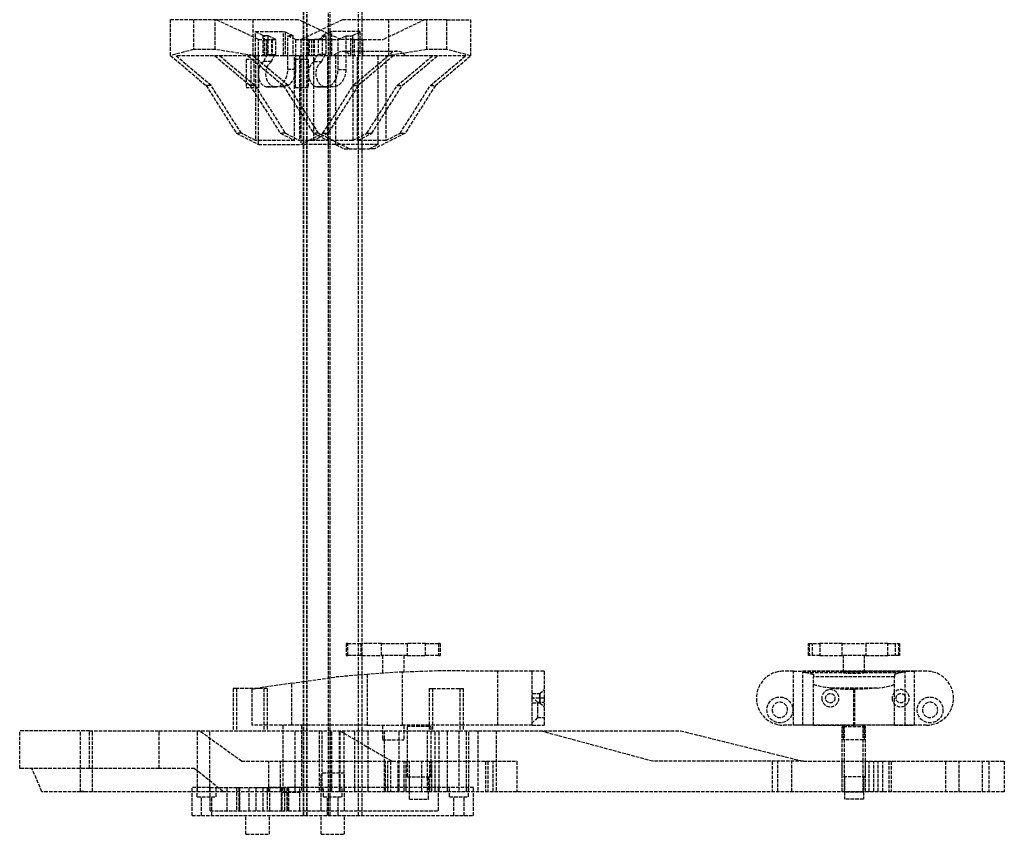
# Model space of a CAD drawing. Header units: millimetres. Extents: x -225 to 321, y -8 to 660.
# Tile 1 of 2: x -223 to 196, y -8 to 339. Entities that reach past the tile are written whole.
import ezdxf

# ---------------------------------------------------------------- set-up
doc = ezdxf.new("R2010")
doc.units = ezdxf.units.MM
doc.header["$LTSCALE"] = 10
doc.linetypes.add('ALLCAD_Strich', pattern=[0.2, 0.15, -0.05])
doc.layers.add('BESCH_KONT_sich_schn_seit_2d', color=160, linetype='Continuous')

msp = doc.modelspace()

# ---------------------------------------------------------------- linework, layer by layer
at = {"layer": 'BESCH_KONT_sich_schn_seit_2d', "linetype": 'ALLCAD_Strich', "extrusion": (-1.09476e-47, 1, -2.22045e-16)}
for p, q in [((-101.02, 0), (-101.02, 610)), ((-100.97, 0), (-100.97, 610)), ((-91.1, 0), (-91.1, 610)), ((-79.02, 0), (-79.02, 610)), ((-102.52, 331.12), (-102.52, 557)), ((-102.4, 331.18), (-102.4, 557)), ((-91.79, 336.25), (-91.79, 557)), ((-77.52, 339.1), (-77.52, 557)), ((-139.72, 339.1), (-159.12, 339.1)), ((-159.12, 323.83), (-159.12, 339.1)), ((-149.32, 339.1), (-149.32, 326.37)), ((-140.16, 326.41), (-140.16, 339.1)), ((-104.72, 339.1), (-139.72, 339.1)), ((-121.7, 330.7), (-139.72, 339.1)), ((-124.12, 339.1), (-124.12, 323.83)), ((-102.52, 338.08), (-104.72, 339.1)), ((-85.84, 339.1), (-103.6, 330.6)), ((-86.49, 330.6), (-102.52, 338.08)), ((-91.79, 285.96), (-91.79, 336.25)), ((-66.26, 339.1), (-85.84, 339.1)), ((-77.52, 285.96), (-77.52, 339.1)), ((-50.84, 339.1), (-68.6, 330.6)), ((-49.9, 339.1), (-66.26, 339.1)), ((-66.26, 339.1), (-66.26, 323.76)), ((-41.41, 339.1), (-49.9, 339.1)), ((-49.9, 326.39), (-49.9, 339.1)), ((-41.41, 339.1), (-31.26, 339.1)), ((-41.41, 326.39), (-41.41, 339.1)), ((-31.26, 339.1), (-31.26, 323.76)), ((-122.98, 333.9), (-122.98, 334.06)), ((-122.98, 334.06), (-110.95, 334.06)), ((-119.79, 332.41), (-122.98, 333.9)), ((-122.98, 323.76), (-122.98, 333.9)), ((-119.09, 332.25), (-119.79, 332.41)), ((-119.79, 332.41), (-119.79, 323.76)), ((-117.67, 332.25), (-119.09, 332.25)), ((-119.09, 323.76), (-119.09, 332.25)), ((-114.35, 330.7), (-117.67, 332.25)), ((-117.67, 332.25), (-117.67, 324.3)), ((-110.95, 334.06), (-110.25, 333.9)), ((-110.95, 323.76), (-110.95, 334.06)), ((-110.25, 333.9), (-107.07, 332.41)), ((-110.25, 333.9), (-110.25, 323.76)), ((-109.19, 332.25), (-105.86, 330.7)), ((-109.19, 317.88), (-109.19, 332.25)), ((-107.07, 332.25), (-109.19, 332.25)), ((-107.07, 332.41), (-107.07, 332.25)), ((-107.07, 332.25), (-107.07, 323.76)), ((-92.92, 332.19), (-96.25, 330.6)), ((-91.16, 333.88), (-94.34, 332.36)), ((-94.34, 323.76), (-94.34, 332.36)), ((-94.34, 332.19), (-92.92, 332.19)), ((-92.92, 332.19), (-92.92, 324.3)), ((-90.45, 334.05), (-91.16, 333.88)), ((-91.16, 333.88), (-91.16, 323.76)), ((-90.45, 323.76), (-90.45, 334.05)), ((-78.43, 334.05), (-90.45, 334.05)), ((-87.76, 330.6), (-84.44, 332.19)), ((-84.44, 332.19), (-84.44, 317.88)), ((-84.44, 332.19), (-82.32, 332.19)), ((-82.32, 332.19), (-81.61, 332.36)), ((-82.32, 323.76), (-82.32, 332.19)), ((-81.61, 332.36), (-78.43, 333.88)), ((-81.61, 332.36), (-81.61, 323.76)), ((-78.43, 334.05), (-78.43, 323.76)), ((-121.7, 330.7), (-118.24, 330.7)), ((-121.7, 322.1), (-121.7, 330.7)), ((-118.24, 330.7), (-118.03, 330.6)), ((-118.24, 323.76), (-118.24, 330.7)), ((-118.03, 330.6), (-115.9, 330.6)), ((-118.03, 330.6), (-118.03, 323.76)), ((-115.9, 330.6), (-116.12, 330.7)), ((-116.12, 330.7), (-114.35, 330.7)), ((-116.12, 330.7), (-116.12, 323.76)), ((-115.9, 330.6), (-115.9, 323.76)), ((-114.35, 324.3), (-114.35, 330.7)), ((-105.86, 330.7), (-105.86, 322.1)), ((-105.86, 330.7), (-103.39, 330.7)), ((-103.6, 330.6), (-103.6, 322.1)), ((-100.14, 330.6), (-103.6, 330.6)), ((-103.39, 330.7), (-99.08, 330.7)), ((-102.52, 285.96), (-102.52, 331.12)), ((-102.4, 285.96), (-102.4, 331.18)), ((-100.35, 323.76), (-100.35, 330.6)), ((-100.14, 330.6), (-98.01, 330.6)), ((-100.14, 330.6), (-100.14, 323.76)), ((-99.08, 330.7), (-99.08, 330.6)), ((-99.08, 330.6), (-99.08, 323.76)), ((-98.23, 330.6), (-98.23, 323.76)), ((-96.25, 330.6), (-98.01, 330.6)), ((-98.01, 330.6), (-98.01, 323.76)), ((-96.25, 330.6), (-96.25, 324.3)), ((-96.25, 330.6), (-87.76, 330.6)), ((-87.76, 317.88), (-87.76, 330.6)), ((-80.97, 330.6), (-87.76, 330.6)), ((-80.97, 330.6), (-68.6, 330.6)), ((-80.97, 330.6), (-80.97, 323.76)), ((-77.22, 323.76), (-77.22, 330.6)), ((-149.32, 326.37), (-159.12, 323.83)), ((-159.12, 323.83), (-143.99, 311.04)), ((-122.9, 323.76), (-156.92, 323.76)), ((-141.87, 311.04), (-156.92, 323.76)), ((-140.16, 326.41), (-149.32, 326.37)), ((-140.3, 323.76), (-125.26, 311.04)), ((-124.12, 323.83), (-140.16, 326.41)), ((-138.18, 323.76), (-123.14, 311.04)), ((-126.16, 323.76), (-111.11, 311.04)), ((-108.99, 311.04), (-124.12, 323.83)), ((-119.09, 323.76), (-122.9, 323.76)), ((-122.9, 323.76), (-122.9, 287.64)), ((-118.24, 323.76), (-119.09, 323.76)), ((-118.03, 323.76), (-118.24, 323.76)), ((-115.9, 323.76), (-118.03, 323.76)), ((-117.67, 324.3), (-114.35, 324.3)), ((-114.82, 323.76), (-115.9, 323.76)), ((-110.95, 323.76), (-114.82, 323.76)), ((-110.25, 323.76), (-110.95, 323.76)), ((-109.19, 323.76), (-110.25, 323.76)), ((-107.07, 323.76), (-109.19, 323.76)), ((-106.29, 323.76), (-107.07, 323.76)), ((-104.17, 323.76), (-106.29, 323.76)), ((-106.29, 287.64), (-106.29, 323.76)), ((-104.17, 323.76), (-104.17, 287.64)), ((-100.35, 323.76), (-104.17, 323.76)), ((-100.14, 323.76), (-100.35, 323.76)), ((-98.16, 323.76), (-100.14, 323.76)), ((-98.16, 287.64), (-98.16, 323.76)), ((-64.14, 323.76), (-98.16, 323.76)), ((-92.92, 324.3), (-96.25, 324.3)), ((-92.15, 287.64), (-92.15, 323.76)), ((-88.82, 323.76), (-88.82, 285.96)), ((-85.92, 325.7), (-62.64, 325.7)), ((-81.54, 323.76), (-81.54, 307.33)), ((-66.26, 323.76), (-81.31, 311.04)), ((-79.42, 287.64), (-79.42, 323.76)), ((-64.14, 323.76), (-79.19, 311.04)), ((-70.72, 285.96), (-70.72, 323.76)), ((-67.4, 323.76), (-67.4, 300.09)), ((-49.9, 326.39), (-66.26, 323.76)), ((-47.52, 323.76), (-64.14, 323.76)), ((-62.57, 311.04), (-47.52, 323.76)), ((-60.45, 311.04), (-45.4, 323.76)), ((-41.41, 326.39), (-49.9, 326.39)), ((-48.43, 311.04), (-33.38, 323.76)), ((-45.4, 323.76), (-47.52, 323.76)), ((-46.31, 311.04), (-31.26, 323.76)), ((-33.38, 323.76), (-45.4, 323.76)), ((-31.26, 323.76), (-41.41, 326.39)), ((-123.61, 322.1), (-126.94, 322.1)), ((-126.94, 322.1), (-126.94, 310.1)), ((-124.81, 310.1), (-124.81, 322.1)), ((-121.49, 322.1), (-123.61, 322.1)), ((-123.61, 322.1), (-123.61, 310.1)), ((-121.7, 310.1), (-121.7, 322.1)), ((-121.49, 310.1), (-121.49, 322.1)), ((-116.13, 321.24), (-119.46, 321.24)), ((-102.61, 322.1), (-105.93, 322.1)), ((-105.93, 310.1), (-105.93, 322.1)), ((-105.86, 322.1), (-105.86, 317.88)), ((-103.81, 322.1), (-103.81, 310.1)), ((-103.6, 322.1), (-103.6, 310.1)), ((-100.49, 322.1), (-102.61, 322.1)), ((-102.61, 322.1), (-102.61, 310.1)), ((-100.49, 322.1), (-100.49, 310.1)), ((-98.03, 321.24), (-94.71, 321.24)), ((-105.93, 317.88), (-109.19, 317.88)), ((-105.87, 317.88), (-105.93, 317.88)), ((-105.86, 317.88), (-105.87, 317.88)), ((-87.76, 317.88), (-84.44, 317.88)), ((-84.44, 317.88), (-84.44, 317.88)), ((-143.99, 311.04), (-131.09, 290.72)), ((-141.87, 311.04), (-143.99, 311.04)), ((-128.97, 290.72), (-141.87, 311.04)), ((-125.26, 311.04), (-112.36, 290.72)), ((-123.14, 311.04), (-125.26, 311.04)), ((-123.14, 311.04), (-110.23, 290.72)), ((-114.74, 310.5), (-118.07, 310.5)), ((-114.74, 310.5), (-118.07, 310.5)), ((-118.07, 310.5), (-118.07, 310.5)), ((-117.89, 310.49), (-114.56, 310.49)), ((-114.74, 310.5), (-114.74, 310.5)), ((-114.74, 310.5), (-114.74, 310.5)), ((-114.39, 310.5), (-114.74, 310.5)), ((-111.24, 310.5), (-114.39, 310.5)), ((-111.11, 311.04), (-98.21, 290.72)), ((-108.99, 311.04), (-111.11, 311.04)), ((-96.09, 290.72), (-108.99, 311.04)), ((-93.32, 310.5), (-96.64, 310.5)), ((-96.64, 310.5), (-96.64, 310.5)), ((-96.64, 310.5), (-93.32, 310.5)), ((-96.46, 310.49), (-93.14, 310.49)), ((-94.21, 290.72), (-81.31, 311.04)), ((-93.32, 310.5), (-92.96, 310.5)), ((-93.32, 310.5), (-93.32, 310.5)), ((-93.32, 310.5), (-93.32, 310.5)), ((-89.81, 310.5), (-92.96, 310.5)), ((-79.19, 311.04), (-92.09, 290.72)), ((-81.31, 311.04), (-79.19, 311.04)), ((-75.47, 290.72), (-62.57, 311.04)), ((-73.35, 290.72), (-60.45, 311.04)), ((-62.57, 311.04), (-60.45, 311.04)), ((-61.33, 290.72), (-48.43, 311.04)), ((-46.31, 311.04), (-59.21, 290.72)), ((-48.43, 311.04), (-46.31, 311.04)), ((-123.61, 310.1), (-126.94, 310.1)), ((-121.49, 310.1), (-123.61, 310.1)), ((-121.7, 285.96), (-121.7, 310.1)), ((-102.61, 310.1), (-105.93, 310.1)), ((-103.6, 310.1), (-103.6, 285.96)), ((-100.49, 310.1), (-102.61, 310.1)), ((-81.54, 307.33), (-81.54, 287.64)), ((-67.4, 300.09), (-67.4, 287.64)), ((-131.09, 290.72), (-121.7, 285.96)), ((-128.97, 290.72), (-131.09, 290.72)), ((-122.9, 287.64), (-128.97, 290.72)), ((-112.36, 290.72), (-106.29, 287.64)), ((-110.23, 290.72), (-112.36, 290.72)), ((-110.23, 290.72), (-104.17, 287.64)), ((-103.6, 285.96), (-94.21, 290.72)), ((-98.21, 290.72), (-92.15, 287.64)), ((-96.09, 290.72), (-98.21, 290.72)), ((-92.09, 290.72), (-98.16, 287.64)), ((-83.03, 284.1), (-96.09, 290.72)), ((-94.21, 290.72), (-92.09, 290.72)), ((-81.54, 287.64), (-75.47, 290.72)), ((-79.42, 287.64), (-73.35, 290.72)), ((-75.47, 290.72), (-73.35, 290.72)), ((-59.21, 290.72), (-72.27, 284.1)), ((-67.4, 287.64), (-61.33, 290.72)), ((-61.33, 290.72), (-59.21, 290.72)), ((-106.29, 287.64), (-122.9, 287.64)), ((-121.7, 285.96), (-103.6, 285.96)), ((-98.16, 287.64), (-104.17, 287.64)), ((-70.72, 285.96), (-103.6, 285.96)), ((-102.52, 36.1), (-102.52, 285.96)), ((-102.4, 36.1), (-102.4, 285.96)), ((-81.54, 287.64), (-98.16, 287.64)), ((-91.79, 36.1), (-91.79, 285.96)), ((-88.82, 285.96), (-85.15, 284.1)), ((-67.4, 287.64), (-79.42, 287.64)), ((-77.52, 36.1), (-77.52, 285.96)), ((-74.39, 284.1), (-70.72, 285.96)), ((-85.15, 284.1), (-77.52, 284.1)), ((-77.52, 284.1), (-74.39, 284.1)), ((-72.27, 284.1), (-74.39, 284.1)), ((-83.64, 73.25), (-84.29, 73.25)), ((-84.29, 73.25), (-84.29, 68.25)), ((-83.64, 73.25), (-78.1, 73.25)), ((-83.64, 68.25), (-83.64, 73.25)), ((-78.1, 73.25), (-78.1, 68.25)), ((-77.52, 73.25), (-78.1, 73.25)), ((-78.09, 73.25), (-78.09, 68.25)), ((-69.23, 73.25), (-77.52, 73.25)), ((-69.23, 73.25), (-58.32, 73.25)), ((-69.23, 68.25), (-69.23, 73.25)), ((-58.32, 73.25), (-58.32, 68.25)), ((-50.48, 73.25), (-58.32, 73.25)), ((-50.49, 68.25), (-50.49, 73.25)), ((-50.48, 68.25), (-50.48, 73.25)), ((-50.48, 73.25), (-44.94, 73.25)), ((-44.94, 73.25), (-44.94, 68.25)), ((-44.29, 73.25), (-44.94, 73.25)), ((-44.29, 73.25), (-44.29, 68.25)), ((112.68, 68.25), (112.68, 73.25)), ((112.68, 73.25), (117.59, 73.25)), ((112.97, 73.25), (112.97, 68.25)), ((114.45, 68.25), (114.45, 73.25)), ((117.59, 73.25), (117.59, 68.25)), ((126.99, 73.25), (117.59, 73.25)), ((126.99, 68.25), (126.99, 73.25)), ((126.99, 73.25), (137.13, 73.25)), ((146.53, 73.25), (137.13, 73.25)), ((137.13, 73.25), (137.13, 68.25)), ((146.53, 68.25), (146.53, 73.25)), ((146.53, 73.25), (151.44, 73.25)), ((149.67, 73.25), (149.67, 68.25)), ((151.15, 68.25), (151.15, 73.25)), ((151.44, 73.25), (151.44, 68.25)), ((-84.29, 68.25), (-83.64, 68.25)), ((-78.1, 68.25), (-83.64, 68.25)), ((-78.1, 68.25), (-77.52, 68.25)), ((-77.52, 68.25), (-69.23, 68.25)), ((-58.32, 68.25), (-69.23, 68.25)), ((-68.79, 68.25), (-68.79, 60.62)), ((-59.79, 68.25), (-59.79, 61.13)), ((-58.32, 68.25), (-50.48, 68.25)), ((-44.94, 68.25), (-50.48, 68.25)), ((-44.94, 68.25), (-44.29, 68.25)), ((117.59, 68.25), (112.68, 68.25)), ((117.59, 68.25), (126.99, 68.25)), ((137.13, 68.25), (126.99, 68.25)), ((127.56, 60.97), (127.56, 68.25)), ((136.56, 60.97), (136.56, 68.25)), ((137.13, 68.25), (146.53, 68.25)), ((151.44, 68.25), (146.53, 68.25)), ((-102.52, 57.05), (-88.59, 59.04)), ((-77.52, 59.92), (-88.59, 59.04)), ((-75.32, 60.1), (-77.52, 59.92)), ((-64.29, 60.97), (-75.32, 60.1)), ((-75.32, 60.1), (-75.32, 38.5)), ((-60.29, 61.11), (-64.29, 60.97)), ((-45.5, 61.62), (-60.29, 61.11)), ((-60.29, 38.5), (-60.29, 61.11)), ((-19.73, 61.54), (-45.5, 61.62)), ((-19.73, 38.5), (-19.73, 61.54)), ((-5, 61.5), (-19.73, 61.54)), ((-5, 50), (-5, 61.5)), ((0, 61.5), (-5, 61.5)), ((0, 61.5), (0, 50)), ((106.26, 61.5), (102, 61.5)), ((106.26, 38.5), (106.26, 61.54)), ((106.26, 61.54), (110.27, 61.54)), ((106.26, 61.5), (157.86, 61.5)), ((110.27, 61.62), (110.27, 61.11)), ((110.27, 61.62), (127.56, 61.62)), ((110.27, 61.11), (111.48, 60.97)), ((110.27, 38.5), (110.27, 61.11)), ((111.48, 60.97), (127.56, 60.97)), ((111.48, 60.97), (114.82, 60.1)), ((114.82, 60.1), (114.82, 59.04)), ((149.3, 59.04), (114.82, 59.04)), ((114.82, 56.33), (114.82, 59.04)), ((127.56, 61.62), (136.56, 61.62)), ((136.56, 61.62), (153.85, 61.62)), ((136.56, 60.97), (152.64, 60.97)), ((152.64, 60.97), (149.3, 60.1)), ((149.3, 60.1), (149.3, 59.04)), ((149.3, 56.33), (149.3, 59.04)), ((153.85, 61.11), (152.64, 60.97)), ((153.85, 61.62), (153.85, 61.11)), ((157.86, 61.54), (153.85, 61.54)), ((153.85, 38.5), (153.85, 61.11)), ((157.86, 38.5), (157.86, 61.54)), ((163, 61.5), (157.86, 61.5)), ((-107.53, 56.33), (-121.56, 54.32)), ((-107.53, 56.33), (-102.52, 57.05)), ((-107.53, 38.5), (-107.53, 56.33)), ((114.82, 38.5), (114.82, 56.33)), ((149.3, 38.5), (149.3, 56.33)), ((-131.02, 54.1), (-132.43, 54.1)), ((-132.43, 54.1), (-132.43, 36.1)), ((-117.94, 54.1), (-131.02, 54.1)), ((-131.02, 54.1), (-131.02, 36.1)), ((-124.53, 53.84), (-122.92, 54.1)), ((-124.53, 53.84), (-124.53, 38.5)), ((-122.92, 54.1), (-121.56, 54.32)), ((-119.35, 54.1), (-119.35, 36.1)), ((-117.94, 54.1), (-117.94, 36.1)), ((-48.99, 54.1), (-47.58, 54.1)), ((-48.99, 54.1), (-48.99, 36.1)), ((-47.58, 54.1), (-34.5, 54.1)), ((-47.58, 54.1), (-47.58, 36.1)), ((-35.91, 54.1), (-35.91, 36.1)), ((-34.5, 54.1), (-34.5, 36.1)), ((-5, 52), (-1.81, 52)), ((-2.75, 48.25), (-5, 50.5)), ((-1.81, 52), (0, 53.65)), ((141.92, 54.32), (122.2, 54.32)), ((131.82, 53.84), (131.82, 38.5)), ((132.3, 53.84), (131.82, 53.84)), ((132.3, 53.84), (132.3, 38.5)), ((-5, 38.5), (-5, 50)), ((0, 50), (-5, 50)), ((-5, 48), (-1.81, 48)), ((-2.75, 48.25), (-2.75, 45)), ((-2.75, 48.25), (0, 48.25)), ((-1.81, 48), (0, 46.35)), ((0, 50), (0, 38.5)), ((-2.75, 45), (-2.75, 41.75)), ((-117.94, 38.5), (-124.53, 38.5)), ((-107.53, 38.5), (-117.94, 38.5)), ((-111.29, 38.5), (-111.29, 36.1)), ((-102.52, 38.5), (-107.53, 38.5)), ((-103.29, 38.5), (-103.29, 36.1)), ((-77.52, 38.5), (-102.52, 38.5)), ((-75.32, 38.5), (-77.52, 38.5)), ((-75.32, 38.5), (-60.29, 38.5)), ((-68.79, 38.5), (-68.79, 36.1)), ((-48.99, 38.5), (-60.29, 38.5)), ((-59.79, 38.5), (-59.79, 36.1)), ((-48.99, 38), (-58.29, 38)), ((-58.29, 38), (-58.29, 36.1)), ((-34.5, 38.5), (-48.99, 38.5)), ((-48.29, 38), (-48.99, 38)), ((-48.29, 38), (-48.29, 16.5)), ((-19.73, 38.5), (-34.5, 38.5)), ((-5, 38.5), (-19.73, 38.5)), ((-2.75, 41.75), (-5, 39.5)), ((-5, 38.5), (0, 38.5)), ((-2.75, 41.75), (0, 41.75)), ((127.56, 38.5), (102, 38.5)), ((110.27, 38.5), (106.26, 38.5)), ((114.82, 38.5), (110.27, 38.5)), ((114.82, 38.5), (131.82, 38.5)), ((127.06, 38), (127.56, 38)), ((127.06, 23.1), (127.06, 38)), ((127.56, 32.25), (127.56, 38.5)), ((136.56, 38.5), (127.56, 38.5)), ((127.56, 38), (136.56, 38)), ((128.06, 23.1), (128.06, 38.5)), ((131.82, 38.5), (132.3, 38.5)), ((149.3, 38.5), (132.3, 38.5)), ((136.06, 23.1), (136.06, 38.5)), ((163, 38.5), (136.56, 38.5)), ((136.56, 32.25), (136.56, 38.5)), ((136.56, 38), (137.06, 38)), ((137.06, 23.1), (137.06, 38)), ((149.3, 38.5), (153.85, 38.5)), ((153.85, 38.5), (157.86, 38.5)), ((157.86, 38.51), (157.87, 38.51)), ((157.86, 38.51), (157.87, 38.51)), ((157.87, 38.51), (157.86, 38.51)), ((157.86, 38.51), (157.87, 38.51)), ((157.86, 38.51), (157.87, 38.51)), ((157.86, 38.51), (157.87, 38.51)), ((157.86, 38.51), (157.87, 38.51)), ((157.86, 38.51), (157.87, 38.51)), ((157.86, 38.51), (157.87, 38.51)), ((157.86, 38.5), (157.87, 38.5)), ((157.86, 38.5), (157.87, 38.5)), ((157.86, 38.5), (157.87, 38.5)), ((157.86, 38.5), (157.87, 38.5)), ((157.86, 38.5), (157.87, 38.5)), ((157.86, 38.5), (157.87, 38.5)), ((157.87, 38.51), (157.87, 38.51)), ((157.87, 38.5), (157.87, 38.51)), ((157.87, 38.5), (157.87, 38.5)), ((-193.74, 36.1), (-223.43, 36.1)), ((-223.43, 20.1), (-223.43, 36.1)), ((-197.59, 10.1), (-197.59, 36.1)), ((-193.74, 36.1), (-164.04, 36.1)), ((-193.74, 20.1), (-193.74, 36.1)), ((-192.39, 10.1), (-192.39, 36.1)), ((-164.04, 20.1), (-164.04, 36.1)), ((-164.04, 36.1), (58.11, 36.1)), ((-147.63, 10.1), (-147.63, 36.1)), ((-128.86, 23.1), (-146.94, 36.1)), ((-142.43, 10.1), (-142.43, 36.1)), ((-111.29, 36.1), (-111.29, 10)), ((-106, 10.1), (-106, 36.1)), ((-103.29, 36.1), (-103.29, 10)), ((-102.52, 0), (-102.52, 36.1)), ((-102.4, 0), (-102.4, 36.1)), ((-95.78, 36.1), (-95.78, 10.1)), ((-94.65, 36.1), (-94.65, 10.1)), ((-91.79, 0), (-91.79, 36.1)), ((-90.94, 10.1), (-90.94, 36.1)), ((-90.38, 10.1), (-90.38, 36.1)), ((-87.21, 10.1), (-87.21, 36.1)), ((-87.1, 36.1), (-64.65, 23.1)), ((-86.88, 10.1), (-86.88, 36.1)), ((-85.18, 10.1), (-85.18, 36.1)), ((-80.68, 10.1), (-80.68, 36.1)), ((-77.52, 0), (-77.52, 36.1)), ((-75, 10.1), (-75, 36.1)), ((-68.79, 36.1), (-68.79, 32.25)), ((-68.19, 36.1), (-68.19, 10.1)), ((-61.74, 10.1), (-61.74, 36.1)), ((-59.79, 36.1), (-59.79, 32.25)), ((-58.29, 36.1), (-58.29, 16.5)), ((-49.84, 36.1), (-49.84, 10.1)), ((-46.33, 10.1), (-46.33, 36.1)), ((-44.74, 10.1), (-44.74, 36.1)), ((-41.13, 10.1), (-41.13, 36.1)), ((-36.29, 36.1), (-36.29, 10.1)), ((-33, 10.1), (-33, 36.1)), ((-32.11, 10.1), (-32.11, 36.1)), ((-28.24, 36.1), (-28.24, 10.1)), ((-20.36, 36.1), (-20.36, 10.1)), ((46.4, 23.1), (-1.74, 36.1)), ((58.11, 36.1), (110.62, 23.1)), ((-68.79, 32.25), (-59.79, 32.25)), ((128.06, 32.25), (127.56, 32.25)), ((136.06, 32.25), (128.06, 32.25)), ((136.56, 32.25), (136.06, 32.25)), ((-128.86, 23.1), (-64.65, 23.1)), ((-117.23, 10.1), (-117.23, 23.1)), ((-112.29, 10.1), (-112.29, 23.1)), ((-102.29, 10.1), (-102.29, 23.1)), ((-67.51, 10.1), (-67.51, 23.1)), ((-66.62, 10.1), (-66.62, 23.1)), ((-65.49, 23.1), (-65.49, 10.1)), ((-64.65, 23.1), (-21.67, 23.1)), ((-62.12, 10.1), (-62.12, 23.1)), ((-59.61, 10.1), (-59.61, 23.1)), ((-59.53, 10.1), (-59.53, 23.1)), ((-58.79, 10.1), (-58.79, 23.1)), ((-57.39, 10.1), (-57.39, 23.1)), ((-52.12, 10.1), (-52.12, 23.1)), ((-48.7, 10.1), (-48.7, 23.1)), ((-47.79, 10.1), (-47.79, 23.1)), ((-24.98, 23.1), (-24.98, 10.1)), ((-23.96, 23.1), (-23.96, 10.1)), ((-21.67, 23.1), (-11.63, 23.1)), ((-21.67, 10.1), (-21.67, 23.1)), ((-11.63, 23.1), (-11.63, 10.1)), ((110.62, 23.1), (46.4, 23.1)), ((97.15, 23.1), (97.15, 10.1)), ((99.66, 10.1), (99.66, 23.1)), ((105.65, 10.1), (105.65, 23.1)), ((110.62, 23.1), (144.4, 23.1)), ((127.06, 10.1), (127.06, 23.1)), ((127.06, 16.5), (127.06, 23.1)), ((128.06, 10.1), (128.06, 23.1)), ((136.06, 10.1), (136.06, 23.1)), ((137.06, 10.1), (137.06, 23.1)), ((137.06, 16.5), (137.06, 23.1)), ((138.56, 10.1), (138.56, 23.1)), ((140.48, 10.1), (140.48, 23.1)), ((142.39, 10.1), (142.39, 23.1)), ((144.4, 23.1), (196.14, 23.1)), ((144.4, 10.1), (144.4, 23.1)), ((146.94, 23.1), (146.94, 10.1)), ((147.91, 23.1), (147.91, 10.1)), ((171.14, 23.1), (171.14, 10.1)), ((176.88, 10.1), (176.88, 23.1)), ((186.88, 10.1), (186.88, 23.1)), ((189.55, 23.1), (189.55, 10.1)), ((196.14, 23.1), (196.14, 23.1)), ((196.14, 23.1), (196.14, 10.1)), ((196.14, 23.1), (196.14, 10.1)), ((-193.74, 20.1), (-223.43, 20.1)), ((-213.93, 10.1), (-218.22, 20.1)), ((-164.04, 20.1), (-193.74, 20.1)), ((-148.89, 20.1), (-164.04, 20.1)), ((-148.89, 20.1), (-136.45, 10.1)), ((-85, 18), (-95, 18)), ((-95, 2), (-95, 18)), ((-85, 2), (-85, 18)), ((-58.29, 16.5), (-48.29, 16.5)), ((-57.34, 7), (-57.34, 16.5)), ((-49.24, 7), (-49.24, 16.5)), ((137.06, 16.5), (127.06, 16.5)), ((128.01, 16.5), (128.01, 10.1)), ((136.11, 16.5), (136.11, 10.1)), ((-197.44, 10.1), (-213.93, 10.1)), ((-195.87, 10.1), (-197.44, 10.1)), ((-136.45, 10.1), (-195.87, 10.1)), ((-142.28, 12), (-150, 12)), ((-150, 10.1), (-150, 12)), ((-150, 0), (-150, 10.1)), ((-147.75, 8), (-147.75, 12)), ((-142.28, 12), (-129.74, 12)), ((-142.28, 10.1), (-142.28, 12)), ((-142.28, 2), (-142.28, 10.1)), ((-139.75, 8), (-139.75, 12)), ((144.4, 10.1), (-136.45, 10.1)), ((-135, 2), (-135, 12)), ((-131.07, 11.96), (-129.91, 11.96)), ((-131.07, 11.96), (-131.07, 2)), ((-129.91, 2), (-129.91, 11.96)), ((-129.91, 11.96), (-129.74, 11.96)), ((-129.74, 12), (-129.74, 10.1)), ((-129.74, 12), (-119.69, 12)), ((-129.74, 10.1), (-129.74, 11.96)), ((-129.74, 11.96), (-122.68, 11.96)), ((-129.74, 2), (-129.74, 10.1)), ((-129.74, 10.1), (-129.74, 2)), ((-125.68, 2), (-125.68, 11.96)), ((-122.68, 11.96), (-111.79, 11.96)), ((-122.68, 10.1), (-122.68, 11.96)), ((-122.68, 2), (-122.68, 10.1)), ((-119.69, 12), (-119.67, 12)), ((-119.69, 10.1), (-119.69, 12)), ((-119.69, 2), (-119.69, 10.1)), ((-119.67, 12), (-117.95, 12)), ((-119.67, 10.1), (-119.67, 12)), ((-119.67, 2), (-119.67, 10.1)), ((-117.95, 12), (-117.95, 10.1)), ((-30, 12), (-117.95, 12)), ((-117.95, 10.1), (-117.95, 2)), ((-116.8, 2), (-116.8, 12)), ((-111.86, 2), (-111.86, 12)), ((-111.79, 11.96), (-109.58, 11.96)), ((-111.79, 11.96), (-111.79, 2)), ((-111.29, 10), (-103.29, 10)), ((-110.45, 2), (-110.45, 11.96)), ((-109.58, 11.96), (-108.92, 11.96)), ((-109.58, 11.96), (-109.58, 2)), ((-108.92, 11.96), (-108.76, 11.96)), ((-108.92, 2), (-108.92, 11.96)), ((-101.1, 11.96), (-108.76, 11.96)), ((-108.76, 2), (-108.76, 11.96)), ((-104.1, 2), (-104.1, 11.96)), ((-101.1, 2), (-101.1, 11.96)), ((-94, 8), (-94, 12)), ((-86, 8), (-86, 12)), ((-45, 2), (-45, 12)), ((-40.25, 8), (-40.25, 12)), ((-32.25, 8), (-32.25, 12)), ((-30, 10.1), (-30, 12)), ((-30, 0), (-30, 10.1)), ((128.01, 10.1), (128.01, 7)), ((128.06, 10), (128.06, 10.1)), ((136.06, 10), (128.06, 10)), ((136.06, 10), (136.06, 10.1)), ((136.11, 10.1), (136.11, 7)), ((196.14, 10.1), (144.4, 10.1)), ((196.14, 10.1), (196.14, 10.1)), ((-147.75, 8), (-139.75, 8)), ((-146, 0), (-146, 8)), ((-141.5, 0), (-141.5, 8)), ((-94, 8), (-86, 8)), ((-92.25, 0), (-92.25, 8)), ((-87.75, 0), (-87.75, 8)), ((-57.34, 7), (-49.24, 7)), ((-40.25, 8), (-32.25, 8)), ((-38.5, 0), (-38.5, 8)), ((-34, 0), (-34, 8)), ((136.11, 7), (128.01, 7)), ((-150, 0), (-30, 0)), ((-142.28, 2), (-117.95, 2)), ((-127, -8), (-127, 0)), ((-117.95, 2), (-116.8, 2)), ((-117, -8), (-117, 0)), ((-116.8, 2), (-111.86, 2)), ((-111.86, 2), (-109.58, 2)), ((-108.92, 2), (-109.58, 2)), ((-108.92, 2), (-45, 2)), ((-95, -8), (-95, 0)), ((-85, -8), (-85, 0)), ((-127, -8), (-117, -8)), ((-95, -8), (-85, -8))]:
    msp.add_line(p, q, dxfattribs=at)
at = {"layer": 'BESCH_KONT_sich_schn_seit_2d', "linetype": 'ALLCAD_Strich'}
for centre, radius in [((100.5, 45), 5.5), ((122, 50), 2), ((152, 50), 2), ((164.5, 45), 5.5)]:
    msp.add_circle(centre, radius, dxfattribs=at)
at = {"layer": 'BESCH_KONT_sich_schn_seit_2d', "linetype": 'ALLCAD_Strich', "extrusion": (-2.22045e-16, -2.22045e-16, -1)}
for centre, radius in [((-122, 50), 3.65), ((-152, 50), 3.65), ((-100.5, 45), 3.25), ((-164.5, 45), 3.25)]:
    msp.add_circle(centre, radius, dxfattribs=at)
at = {"layer": 'BESCH_KONT_sich_schn_seit_2d', "linetype": 'ALLCAD_Strich'}
for centre, start, end in [((102, 50), 90, 179.9999), ((163, 50), 0.0001, 90), ((102, 50), 180, 270), ((163, 50), 270, 0)]:
    msp.add_arc(centre, 11.5, start, end, dxfattribs=at)
at = {"layer": 'BESCH_KONT_sich_schn_seit_2d', "linetype": 'ALLCAD_Strich', "extrusion": (-2.22045e-16, -2.22045e-16, -1)}
for centre, major_axis, ratio, start_param, end_param in [((-90.02, 326.48), (12.78, -3.14), 0.220454, -2.410307, -2.193376), ((-111.24, 318.1), (0, 7.6), 0.707107, -1.145405, -0.617437), ((-89.81, 318.1), (0, 7.6), 0.707107, -1.145405, -0.617437), ((-85.92, 318.1), (0, 7.6), 0.707107, -0.730399, 0.730399), ((-114.56, 316.09), (0, -5.6), 0.707107, 0.045136, 2.734306), ((-93.14, 316.09), (0, -5.6), 0.707107, 0.045136, 2.734306), ((-111.24, 318.1), (0, -7.6), 0.707107, -1.408396, 0), ((-111.24, 318.1), (0, -7.6), 0.707107, -1.54184, -1.408396), ((-89.81, 318.1), (0, -7.6), 0.707107, -1.54184, 0), ((-114.56, 316.09), (0, -5.6), 0.707107, -0.044589, 0.044589), ((-93.14, 316.09), (0, -5.6), 0.707107, -0.044589, 0.044589), ((131.82, 56.33), (-17, 0), 0.143379, -0.969896, 0), ((132.3, 56.57), (-17, 0), 0.160225, 4.111489, 4.712389)]:
    msp.add_ellipse(centre, major_axis=major_axis, ratio=ratio, start_param=start_param, end_param=end_param, dxfattribs=at)
at = {"layer": 'BESCH_KONT_sich_schn_seit_2d', "linetype": 'ALLCAD_Strich'}
for centre, major_axis, ratio, start_param, end_param in [((-114.56, 318.1), (0, -7.6), 0.707107, -2.524155, -1.996188), ((-93.14, 318.1), (0, -7.6), 0.707107, -2.524155, -1.996188), ((-62.64, 318.1), (0, 7.6), 0.707107, -0.730399, 0.730399), ((-117.89, 316.09), (0, -5.6), 0.707107, -2.734306, -0.045136), ((-96.46, 316.09), (0, -5.6), 0.707107, -2.734306, -0.045136), ((-114.56, 318.1), (0, -7.6), 0.707107, 0, 1.54184), ((-93.14, 318.1), (0, -7.6), 0.707107, 0, 1.54184), ((-117.89, 316.09), (0, -5.6), 0.707107, -0.044589, 0.044589), ((-96.46, 316.09), (0, -5.6), 0.707107, -0.044589, 0.044589), ((132.06, 60.97), (-4.5, 0), 0.034595, -3.141192, -0.0004), ((132.06, 60.97), (-4.5, 0), 0.079375, 0, 3.141593), ((132.06, 60.97), (-4.5, 0), 0.079375, -0.0004, 0), ((132.06, 60.97), (-4.5, 0), 0.079375, 3.141593, 3.141993), ((132.3, 56.33), (17, 0), 0.143379, -0.969896, 0), ((131.82, 56.57), (17, 0), 0.160225, 4.111489, 4.712389), ((-194.99, 8.11), (2.48, -1.95), 0.406124, 2.226551, 3.10633)]:
    msp.add_ellipse(centre, major_axis=major_axis, ratio=ratio, start_param=start_param, end_param=end_param, dxfattribs=at)
msp.add_open_spline([(-1.81, 50), (-1.81, 50.13), (-1.81, 50.26), (-1.81, 50.51), (-1.81, 50.64), (-1.81, 50.89), (-1.81, 51.01), (-1.81, 51.23), (-1.81, 51.33), (-1.81, 51.5), (-1.81, 51.59), (-1.81, 51.73), (-1.81, 51.8), (-1.81, 51.9), (-1.81, 51.94), (-1.81, 51.99), (-1.81, 52), (-1.81, 52), (-1.81, 51.99), (-1.81, 51.94), (-1.81, 51.9), (-1.81, 51.8), (-1.81, 51.73), (-1.81, 51.59), (-1.81, 51.5), (-1.81, 51.33), (-1.81, 51.23), (-1.81, 51.01), (-1.81, 50.89), (-1.81, 50.64), (-1.81, 50.51), (-1.81, 50.26), (-1.81, 50.13), (-1.81, 49.87), (-1.81, 49.74), (-1.81, 49.49), (-1.81, 49.36), (-1.81, 49.11), (-1.81, 48.99), (-1.81, 48.77), (-1.81, 48.67), (-1.81, 48.5), (-1.81, 48.41), (-1.81, 48.27), (-1.81, 48.2), (-1.81, 48.1), (-1.81, 48.06), (-1.81, 48.01), (-1.81, 48), (-1.81, 48), (-1.81, 48.01), (-1.81, 48.06), (-1.81, 48.1), (-1.81, 48.2), (-1.81, 48.27), (-1.81, 48.41), (-1.81, 48.5), (-1.81, 48.67), (-1.81, 48.77), (-1.81, 48.99), (-1.81, 49.11), (-1.81, 49.36), (-1.81, 49.49), (-1.81, 49.74), (-1.81, 49.87), (-1.81, 50)], degree=3, knots=[0, 0, 0, 0, 0.376688, 0.376688, 0.753376, 0.753376, 1.130064, 1.130064, 1.506752, 1.506752, 1.883439, 1.883439, 2.260126, 2.260126, 2.636814, 2.636814, 3.013501, 3.013501, 3.390187, 3.390187, 3.766872, 3.766872, 4.143558, 4.143558, 4.520244, 4.520244, 4.896929, 4.896929, 5.273615, 5.273615, 5.6503, 5.6503, 6.026985, 6.026985, 6.40367, 6.40367, 6.780356, 6.780356, 7.157041, 7.157041, 7.533726, 7.533726, 7.910413, 7.910413, 8.287099, 8.287099, 8.663785, 8.663785, 9.040471, 9.040471, 9.417159, 9.417159, 9.793846, 9.793846, 10.170534, 10.170534, 10.547221, 10.547221, 10.92391, 10.92391, 11.300598, 11.300598, 11.677286, 11.677286, 12.053974, 12.053974, 12.053974, 12.053974], dxfattribs=at)

doc.saveas('drawing.dxf')
